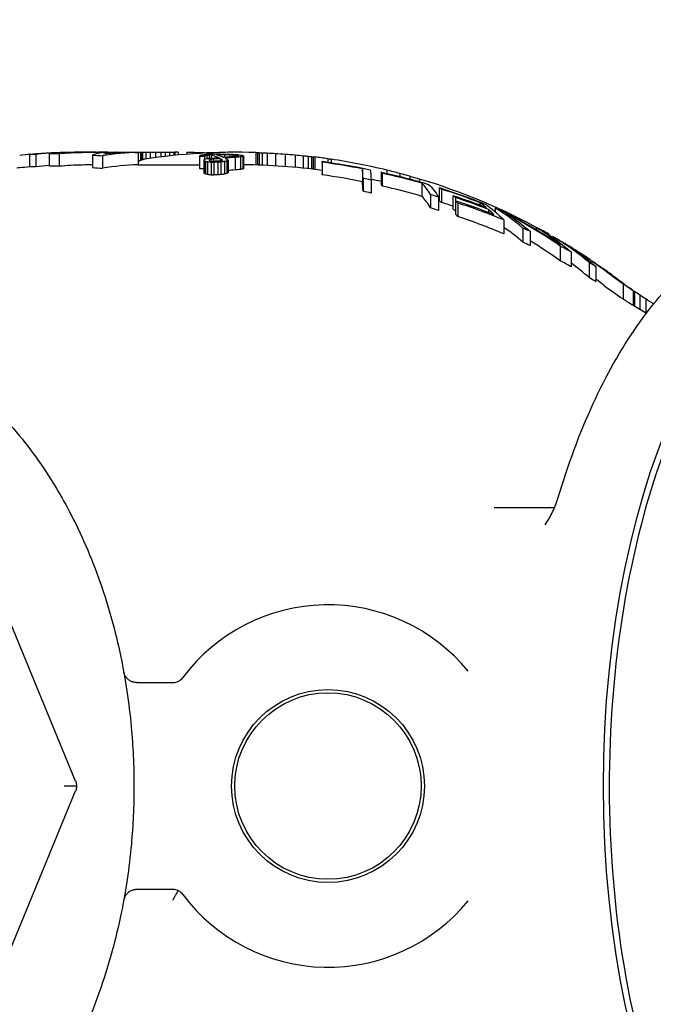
# Model space of a CAD drawing. Extents: x 0 to 796, y 0 to 496.
# Tile 74 of 222: x 139 to 142, y 375 to 380. Entities that reach past the tile are written whole.
import ezdxf

# ---------------------------------------------------------------- set-up
doc = ezdxf.new("R2010")
doc.units = 0
doc.header["$LTSCALE"] = 12
doc.header["$MEASUREMENT"] = 0
doc.layers.add('D', color=2, linetype='CONTINUOUS')
doc.layers.add('X', color=1, linetype='CONTINUOUS')
doc.styles.get("Standard").update_dxf_attribs({"font": 'SIMPLEX.SHX', "width": 0.875})
doc.dimstyles.get("Standard").update_dxf_attribs({"dimscale": 28, "dimtxt": 0.125, "dimasz": 0.125, "dimexe": 0.04375, "dimexo": 0.0625, "dimgap": 0.04375, "dimtad": 0, "dimtih": 1, "dimtoh": 1, "dimdec": 4, "dimzin": 12, "dimdsep": 46, "dimlunit": 5, "dimtxsty": 'Standard', "dimcen": 0, "dimclrd": 256, "dimclre": 256, "dimclrt": 256, "dimadec": 1, "dimazin": 3, "dimtfac": 0.875, "dimtdec": 4, "dimtofl": 0, "dimtmove": 0, "dimatfit": 2, "dimfxl": 1, "dimtolj": 1, "dimtzin": 12, "dimlwd": 13, "dimlwe": 13, "dimarcsym": 0})

# ---------------------------------------------------------------- blocks, each defined once
blk = doc.blocks.new('*D115')
at = {"layer": 'D', "lineweight": 13, "transparency": 16777216}
for p, q in [((140.3408, 475.8823), (209.6044, 475.8823)), ((208.3794, 472.3823), (208.3794, 428.9468)), ((208.3794, 375.9154), (208.3794, 419.351)), ((139.7507, 372.4154), (209.6044, 372.4154))]:
    blk.add_line(p, q, dxfattribs=at)
at = {"layer": 'D', "transparency": 16777216}
for points in [[(207.7961, 472.3823), (208.9627, 472.3823), (208.3794, 475.8823)], [(207.7961, 375.9154), (208.9627, 375.9154), (208.3794, 372.4154)]]:
    blk.add_solid(points, dxfattribs=at)
at = {"layer": 'D', "transparency": 16777216, "insert": (208.3794, 424.1489), "char_height": 3.5, "attachment_point": 5}
blk.add_mtext('\\A1;103{\\H0.875x;\\S1/2;}{}{\\C2;%%p1}', dxfattribs=at)
blk = doc.blocks.new('*D117')
at = {"layer": 'D', "lineweight": 13, "transparency": 16777216}
for p, q in [((180.9348, 421.44), (180.9348, 343.4783)), ((67.578, 410.8197), (67.578, 343.4783)), ((71.078, 344.7033), (115.7033, 344.7033)), ((177.4348, 344.7033), (132.8095, 344.7033))]:
    blk.add_line(p, q, dxfattribs=at)
at = {"layer": 'D', "transparency": 16777216}
for points in [[(71.078, 345.2866), (71.078, 344.1199), (67.578, 344.7033)], [(177.4348, 345.2866), (177.4348, 344.1199), (180.9348, 344.7033)]]:
    blk.add_solid(points, dxfattribs=at)
at = {"layer": 'D', "transparency": 16777216, "insert": (124.2564, 344.7033), "char_height": 3.5, "attachment_point": 5}
blk.add_mtext('\\A1;113{\\H0.875x;\\S1/2;}{}{\\C2;%%p1}', dxfattribs=at)
blk = doc.blocks.new('*D118')
at = {"layer": 'D', "lineweight": 13, "transparency": 16777216}
for p, q in [((102.5023, 421.927), (102.5023, 356.4648)), ((174.5469, 421.927), (174.5469, 356.4648)), ((106.0023, 357.6898), (134.8205, 357.6898)), ((171.0469, 357.6898), (142.2288, 357.6898))]:
    blk.add_line(p, q, dxfattribs=at)
at = {"layer": 'D', "transparency": 16777216}
for points in [[(106.0023, 358.2731), (106.0023, 357.1065), (102.5023, 357.6898)], [(171.0469, 358.2731), (171.0469, 357.1065), (174.5469, 357.6898)]]:
    blk.add_solid(points, dxfattribs=at)
at = {"layer": 'D', "transparency": 16777216, "insert": (138.5246, 357.6898), "char_height": 3.5, "attachment_point": 5}
blk.add_mtext('\\A1;72', dxfattribs=at)
blk = doc.blocks.new('*D119')
at = {"layer": 'D', "lineweight": 13, "transparency": 16777216}
for p, q in [((179.7802, 423.677), (194.0653, 423.677)), ((192.8403, 420.177), (192.8403, 401.0212)), ((192.8403, 375.9154), (192.8403, 395.0712)), ((139.7507, 372.4154), (194.0653, 372.4154))]:
    blk.add_line(p, q, dxfattribs=at)
at = {"layer": 'D', "transparency": 16777216}
for points in [[(192.257, 420.177), (193.4236, 420.177), (192.8403, 423.677)], [(192.257, 375.9154), (193.4236, 375.9154), (192.8403, 372.4154)]]:
    blk.add_solid(points, dxfattribs=at)
at = {"layer": 'D', "transparency": 16777216, "insert": (192.8403, 398.0462), "char_height": 3.5, "attachment_point": 5}
blk.add_mtext('\\A1;51', dxfattribs=at)

msp = doc.modelspace()

# ---------------------------------------------------------------- linework, layer by layer
at = {"layer": 'X'}
for p, q in [((139.12305, 379.2257), (139.12305, 379.16548)), ((139.15267, 379.22739), (139.15267, 379.1672)), ((139.21751, 379.22918), (139.21751, 379.16903)), ((139.26588, 379.22959), (139.26588, 379.16944)), ((139.42164, 379.23699), (139.37729, 379.23699)), ((139.42164, 379.23699), (139.44541, 379.23699)), ((139.42164, 379.23699), (139.42164, 379.23694)), ((139.44541, 379.23699), (139.5378, 379.23699)), ((139.53988, 379.23699), (139.5378, 379.23699)), ((139.53988, 379.23699), (139.60646, 379.23699)), ((139.53988, 379.23699), (139.53988, 379.2331)), ((139.60646, 379.23699), (139.60646, 379.23651)), ((139.64737, 379.23635), (139.64737, 379.17633)), ((139.64812, 379.23699), (139.65854, 379.23699)), ((139.64812, 379.23699), (139.64812, 379.1908)), ((139.65854, 379.23699), (139.66375, 379.23699)), ((139.65854, 379.23699), (139.65854, 379.19773)), ((139.66375, 379.23699), (139.66896, 379.23699)), ((139.66375, 379.23699), (139.66375, 379.20013)), ((139.66896, 379.23699), (139.68458, 379.23699)), ((139.66896, 379.23699), (139.66896, 379.20193)), ((139.68458, 379.23699), (139.70542, 379.23699)), ((139.68458, 379.23699), (139.68458, 379.2048)), ((139.70542, 379.23699), (139.73146, 379.23699)), ((139.70542, 379.23699), (139.70542, 379.20777)), ((139.73146, 379.23699), (139.7575, 379.23699)), ((139.73146, 379.23699), (139.73146, 379.21128)), ((139.7575, 379.23699), (139.77833, 379.23699)), ((139.7575, 379.23699), (139.7575, 379.21457)), ((139.77833, 379.23699), (139.79917, 379.23699)), ((139.77833, 379.23699), (139.77833, 379.21703)), ((139.79917, 379.23699), (139.82, 379.23699)), ((139.79917, 379.23699), (139.79917, 379.21935)), ((139.82, 379.23699), (139.82521, 379.23699)), ((139.82, 379.23699), (139.82, 379.22152)), ((139.82521, 379.23699), (139.82521, 379.22204)), ((139.84083, 379.23696), (139.84083, 379.22355)), ((139.8825, 379.23699), (139.91375, 379.23699)), ((139.8825, 379.23699), (139.8825, 379.22718)), ((139.91375, 379.23699), (139.91375, 379.22953)), ((139.91896, 379.23646), (139.91896, 379.22989)), ((139.92938, 379.23605), (139.92938, 379.23058)), ((139.945, 379.23557), (139.945, 379.23156)), ((139.96583, 379.23508), (139.96583, 379.23273)), ((139.97961, 379.22995), (139.97961, 379.22551)), ((139.98667, 379.23469), (139.98667, 379.23376)), ((140.03875, 379.23699), (140.07, 379.23699)), ((140.03875, 379.23699), (140.03875, 379.23571)), ((140.03889, 379.22603), (140.06554, 379.22597)), ((140.03889, 379.22603), (140.03889, 379.22127)), ((140.04612, 379.22808), (140.07278, 379.22802)), ((140.06554, 379.22597), (140.06554, 379.21243)), ((140.07, 379.23699), (140.07, 379.23646)), ((140.21563, 379.23572), (140.21563, 379.17569)), ((140.22354, 379.23548), (140.22354, 379.17545)), ((140.23146, 379.23522), (140.23146, 379.17518)), ((140.24729, 379.23464), (140.24729, 379.17459)), ((140.27104, 379.23361), (140.27104, 379.17355)), ((140.31063, 379.23149), (140.31063, 379.17138)), ((140.35813, 379.22827), (140.35813, 379.1681)), ((139.42712, 379.22335), (139.42712, 379.16308)), ((139.47549, 379.22012), (139.47549, 379.15978)), ((139.94345, 379.21866), (139.94345, 379.1583)), ((139.96499, 379.20055), (139.96499, 379.13981)), ((139.96578, 379.19724), (139.96578, 379.13643)), ((139.96829, 379.21788), (139.96829, 379.20233)), ((139.97277, 379.19347), (139.97277, 379.13259)), ((139.97914, 379.22191), (139.97914, 379.20488)), ((139.98339, 379.19177), (139.98339, 379.13085)), ((139.99078, 379.22358), (139.99078, 379.20669)), ((139.99345, 379.20142), (139.99345, 379.19757)), ((140.00021, 379.18972), (140.00021, 379.12876)), ((140.0006, 379.22459), (140.0006, 379.20748)), ((140.0113, 379.20376), (140.0113, 379.19394)), ((140.03307, 379.18928), (140.01263, 379.18909)), ((140.01263, 379.18909), (140.01263, 379.12812)), ((140.03307, 379.18928), (140.03307, 379.12831)), ((140.04337, 379.20642), (140.04337, 379.19501)), ((140.0473, 379.18978), (140.0473, 379.12882)), ((140.05037, 379.20312), (140.05037, 379.1963)), ((140.06515, 379.19249), (140.06515, 379.13158)), ((140.07679, 379.19541), (140.07679, 379.13457)), ((140.08221, 379.19852), (140.08221, 379.13774)), ((140.09039, 379.22536), (140.09039, 379.2142)), ((140.10721, 379.22432), (140.10721, 379.21536)), ((140.11554, 379.212), (140.11554, 379.15149)), ((140.12223, 379.22262), (140.12223, 379.21678)), ((140.13103, 379.221), (140.13103, 379.21849)), ((140.14141, 379.21448), (140.14141, 379.15402)), ((140.15305, 379.21645), (140.15305, 379.15604)), ((140.15666, 379.21787), (140.15666, 379.15748)), ((140.40563, 379.22431), (140.40563, 379.16405)), ((140.44521, 379.22043), (140.44521, 379.1601)), ((140.46896, 379.21786), (140.46896, 379.15747)), ((140.48479, 379.21604), (140.48479, 379.15561)), ((140.49271, 379.21509), (140.49271, 379.15465)), ((140.50063, 379.21413), (140.50063, 379.15367)), ((140.53688, 379.19317), (140.53688, 379.13228)), ((140.5374, 379.18872), (140.5374, 379.12774)), ((140.56396, 379.20567), (140.56396, 379.18941)), ((140.57979, 379.20335), (140.57979, 379.18709)), ((139.64737, 379.17699), (139.94345, 379.17699)), ((140.73113, 379.15623), (140.73113, 379.09457)), ((140.8212, 379.14148), (140.8212, 379.0795)), ((140.82731, 379.13574), (140.82731, 379.07364)), ((140.84896, 379.15068), (140.84896, 379.13529)), ((140.91229, 379.13459), (140.91229, 379.12011)), ((140.03307, 379.12831), (140.01263, 379.12812)), ((140.73462, 379.11106), (140.73462, 379.04842)), ((140.77337, 379.10287), (140.77337, 379.04006)), ((140.95979, 379.12157), (140.95979, 379.10776)), ((141.00729, 379.10773), (141.00729, 379.09457)), ((141.01873, 379.0872), (141.01873, 379.02404)), ((141.1016, 379.06616), (141.1016, 379.00253)), ((141.11318, 379.05858), (141.11318, 378.99478)), ((141.06048, 379.03235), (141.06048, 378.96795)), ((141.09877, 379.02077), (141.09877, 378.9561)), ((141.16878, 379.02773), (141.16878, 378.96323)), ((141.18036, 379.01803), (141.18036, 378.9533)), ((141.18076, 379.00294), (141.18076, 378.93786)), ((141.19235, 378.99139), (141.19235, 378.92604)), ((141.29845, 378.99379), (141.29845, 378.9822)), ((141.34092, 378.96037), (141.34092, 378.94669)), ((141.37278, 378.9667), (141.37278, 378.94999)), ((141.41466, 378.90991), (141.41466, 378.84256)), ((141.5064, 378.87084), (141.5064, 378.80249)), ((141.54137, 378.85542), (141.54137, 378.78667)), ((141.57092, 378.87392), (141.57092, 378.86393)), ((141.59715, 378.86085), (141.59511, 378.86197)), ((141.60125, 378.8586), (141.60125, 378.85838)), ((141.6325, 378.84119), (141.6325, 378.83861)), ((141.65105, 378.83039), (141.65105, 378.82603)), ((141.68706, 378.78401), (141.68706, 378.71332)), ((141.72104, 378.78918), (141.72104, 378.78916)), ((141.7395, 378.75535), (141.7395, 378.68385)), ((141.74708, 378.77312), (141.74708, 378.773)), ((141.79396, 378.74328), (141.79396, 378.74286)), ((141.82, 378.72617), (141.82, 378.72551)), ((141.82625, 378.7053), (141.82625, 378.63234)), ((141.8322, 378.71803), (141.8322, 378.71723)), ((141.85821, 378.68597), (141.85821, 378.61244)), ((141.85584, 378.61394), (141.85821, 378.61244)), ((141.95053, 378.63451), (141.95053, 378.63446)), ((141.95922, 378.62804), (141.95922, 378.62788)), ((141.97713, 378.61455), (141.97713, 378.61417)), ((141.99142, 378.60048), (141.99142, 378.52847)), ((142.03937, 378.56962), (142.03937, 378.49826)), ((142.04498, 378.56516), (142.04498, 378.49472)), ((142.07229, 378.54678), (142.07229, 378.47784)), ((142.09979, 378.5288), (142.09979, 378.46162)), ((141.65912, 377.52074), (141.36709, 377.52074)), ((139.34537, 376.20091), (138.96891, 377.10978)), ((139.63925, 376.67699), (139.81604, 376.67699)), ((138.96891, 375.2442), (139.34537, 376.15307)), ((139.35013, 376.17699), (139.29034, 376.17699)), ((139.81604, 375.67699), (139.63925, 375.67699))]:
    msp.add_line(p, q, dxfattribs=at)
for radius in [0.46587, 0.45028]:
    msp.add_circle((140.56479, 376.17699), radius, dxfattribs=at)
for centre, radius, start, end in [((139.37729, 376.17699), 3.06, 92.77448, 93.72524), ((139.37729, 376.17699), 3.06, 90.26158, 91.1335), ((140.12729, 376.17699), 3.06, 88.34581, 98.4281), ((139.81405, 366.99708), 12.23991, 89.874618, 89.94776), ((140.12729, 376.17699), 3.06, 81.7958, 82.99221), ((140.12729, 376.17699), 3.06, 76.35893, 81.49615), ((139.37729, 376.17699), 3, 94.86147, 95.7809), ((140.12729, 376.17699), 3, 82.15285, 89.43906), ((140.12729, 376.17699), 3.06, 75.13538, 76.35893), ((140.12729, 376.17699), 3.06, 74.21318, 75.13538), ((140.12729, 376.17699), 3, 76.6263, 77.56791), ((140.12729, 376.17699), 3.06, 61.33548, 73.28677), ((140.12729, 376.17699), 3, 71.04841, 71.10561), ((140.12729, 376.17699), 3.06, 60.53458, 61.20444), ((140.12729, 376.17699), 3.06, 56.99841, 58.03888), ((140.12729, 376.17699), 3.06, 53.67587, 54.76), ((140.12729, 376.17699), 3.06, 52.59067, 52.80543), ((140.56479, 376.17699), 0.875, 39.28255, 143.20666), ((139.81604, 376.73699), 0.06, 270, 323.20666), ((139.81604, 375.61699), 0.06, 36.79334, 90), ((140.56479, 376.17699), 0.875, 216.79334, 320.71745)]:
    msp.add_arc(centre, radius, start, end, dxfattribs=at)
for centre, major_axis, ratio, start_param, end_param in [((139.37806, 376.16513), (-0.19931, 3.06541), 0.9980629, 0.0000903, 0.0339179), ((139.23921, 376.17699), (0, 3.0525), 0.7643722, 0.0370987, 0.0498054), ((139.29075, 376.17699), (0, 3.0579), 0.6447752, 0.0312367, 0.0700899), ((139.25943, 376.17699), (0, 3.05261), 0.8322135, -0.0025384, 0.0165035), ((139.37723, 371.88212), (0.00005, 7.35487), 0.6447751, 0.0127616, 0.0312356), ((139.42398, 376.17699), (0, 3.05902), 0.7980896, 0.0191245, 0.0648038), ((139.36762, 376.17699), (0, 3.05998), 0.5544553, 0.0025314, 0.0479315), ((139.37729, 369.28328), (0, 9.95371), 0.5544553, 0, 0.0025314), ((139.4454, 370.37974), (0, 8.85725), 0.8090437, -0.0000002, 0.0095052), ((139.50589, 370.81099), (-0.00002, 8.426), 0.7980896, 0.0008575, 0.0191204), ((139.50122, 376.17699), (0, -3.06), 0.2567257, -3.1401638, -3.04713), ((139.68957, 376.17175), (-0.00056, 3.06524), 0.6656772, 0.0204072, 0.1048357), ((139.53782, 376.00531), (-0.00001, 3.23168), 0.2307928, -0.0000035, 0.0778245), ((139.6427, 376.17699), (0, -3.06), 0.6662416, -3.1280686, -3.0616126), ((140.28353, 372.1581), (0, 7.07886), 0.7552512, 0.0542555, 0.0575988), ((141.35295, 376.17699), (-15.54109, 0), 0.1968974, -1.4861414, -1.4852224), ((140.03871, 375.9323), (0, 3.30468), 0.2741525, 0.0933024, 0.105337), ((140.17938, 374.42379), (0, 4.81317), 0.6059924, 0.0698681, 0.0772466), ((140.09899, 375.93675), (0, 3.3002), 0.2741525, 0.142598, 0.148658), ((140.06556, 375.93248), (0, 3.3045), 0.2741525, 0.0955406, 0.1075786), ((140.37351, 373.77351), (0, 5.46326), 0.6690953, 0.1050899, 0.1104982), ((140.18313, 374.80546), (0, 4.4315), 0.5590101, 0.0777269, 0.082439), ((140.73401, 367.02526), (-0.00004, 12.21143), 0.8687044, 0.065637, 0.0701831), ((140.52282, 372.24968), (0, 6.98699), 0.7552441, 0.0970896, 0.1004882), ((140.788, 367.05624), (0, 12.18038), 0.8687063, 0.0704313, 0.0734707), ((142.6299, 376.17699), (-15.54033, 0), 0.196907, -1.4029728, -1.402044), ((142.76673, 376.17699), (-15.54033, 0), 0.196907, -1.3948993, -1.3939692), ((140.65401, 372.29394), (0, 6.94246), 0.7552513, 0.1125439, 0.1159699), ((140.73674, 366.97658), (-0.00003, 12.26022), 0.8687044, 0.0588434, 0.0633695), ((140.41271, 374.844), (0, 4.39271), 0.5590101, 0.1372309, 0.1420159), ((140.79078, 367.01026), (-0.00004, 12.22647), 0.8687044, 0.0636135, 0.0681534), ((140.21983, 375.93795), (0, 3.29898), 0.2741525, 0.1527511, 0.1588226), ((140.5268, 376.17699), (-3.52601, 0), 0.8678375, -1.4574546, -1.4524122), ((139.99921, 376.17699), (0, 3.05653), 0.4769279, -0.0905522, -0.087976), ((140.3119, 376.17699), (0, 3.04514), 0.7901993, 0.0709131, 0.0767965), ((140.07659, 376.17699), (0, 3.05957), 0.1766515, -0.1057252, -0.1008989), ((140.30862, 376.17699), (0, 3.05218), 0.5590101, 0.0913078, 0.0981581), ((140.24418, 376.17699), (0, 3.05759), 0.2741525, 0.1045956, 0.1089347), ((140.53276, 376.17699), (0, 3.03301), 0.0129163, -0.1185339, -0.1054036), ((140.13192, 376.17699), (0, 3.03891), 0.9999166, -0.198495, -0.1338369), ((139.22892, 376.17699), (0, 2.99252), 0.7134258, 0.0721017, 0.0788563), ((139.23921, 376.17699), (0, 2.99235), 0.7643722, 0.0378448, 0.0508074), ((139.29075, 376.17699), (0, 2.99786), 0.6447752, 0.0379016, 0.0714961), ((139.25943, 376.17699), (0, 2.99246), 0.8322135, -0.0025894, 0.0168352), ((139.42398, 376.17699), (0, 2.999), 0.7980896, 0.0195072, 0.0661026), ((139.50589, 370.91631), (-0.00003, 8.26068), 0.7980896, 0.0119438, 0.0195029), ((139.68958, 376.17165), (-0.00058, 3.00534), 0.6656546, 0.0208097, 0.1069317), ((140.65359, 372.37715), (0, 6.79922), 0.7552513, 0.1148436, 0.1183427), ((140.41259, 374.87241), (0, 4.30428), 0.5590101, 0.1400176, 0.1449028), ((140.21981, 375.94302), (0, 3.23391), 0.2741525, 0.1558368, 0.1620336), ((140.7904, 367.19967), (-0.00004, 11.97705), 0.8687044, 0.0649037, 0.0681147), ((140.3119, 376.17699), (0, 2.98484), 0.7901993, 0.0723481, 0.078351), ((140.30862, 376.17699), (0, 2.99202), 0.5590101, 0.0931489, 0.1001382), ((140.24418, 376.17699), (0, 2.99754), 0.2741525, 0.1066988, 0.1111258), ((140.53276, 376.17699), (0, 2.97247), 0.0129163, -0.1209599, -0.1075588), ((140.7265, 376.17699), (0, 3.00075), 0.0129163, -0.2112142, -0.1198144), ((140.75791, 376.17699), (0, 2.99269), 0.1543801, -0.1507681, -0.1374058), ((140.19668, 376.17699), (0, 3.02681), 0.9880115, -0.2784696, -0.2124682), ((142.76673, 376.17699), (-15.23562, 0), 0.196907, -1.3913435, -1.3903942), ((140.13192, 376.17699), (0, 2.97848), 0.9999166, -0.2025773, -0.1365689), ((140.7265, 376.17699), (0, 2.93954), 0.0129163, -0.215681, -0.1223217), ((140.13542, 376.17699), (0, 2.99463), 0.9999166, -0.2146948, -0.2014696), ((140.94934, 376.17699), (0, 2.94471), 0.1543801, -0.2469823, -0.1532438), ((140.13542, 376.17699), (0, 2.9333), 0.9999166, -0.2192567, -0.2057422), ((140.75791, 376.17699), (0, 2.93132), 0.1543801, -0.1539499, -0.1403017), ((140.19668, 376.17699), (0, 2.96613), 0.9880115, -0.2843225, -0.2168828), ((140.94563, 376.17699), (0, 2.93788), 0.2927326, -0.1960755, -0.1823602), ((140.29484, 376.17699), (0, 3.00599), 0.9561944, -0.3566783, -0.2887028), ((140.94934, 376.17699), (0, 2.88231), 0.1543801, -0.2524445, -0.1565885), ((140.23843, 376.17699), (0, 2.97411), 0.9880115, -0.2971376, -0.2835392), ((140.94563, 376.17699), (0, 2.87533), 0.2927326, -0.2003982, -0.1863732), ((140.29484, 376.17699), (0, 2.94489), 0.9561944, -0.3155708, -0.2948706), ((140.97034, 376.17699), (0, 2.93023), 0.2927326, -0.2473656, -0.23346), ((140.33732, 376.17699), (0, 2.9747), 0.9561944, -0.3606011, -0.300909), ((140.94563, 376.17699), (0, 2.93788), 0.2927326, -0.2909573, -0.2769249), ((140.374, 376.17699), (0, 2.94165), 0.9561944, -0.3789807, -0.2952055), ((141.1309, 376.17699), (0, 2.87437), 0.2927326, -0.2380844, -0.2004667), ((140.23843, 376.17699), (0, 2.91234), 0.9880115, -0.3036385, -0.289725), ((140.97034, 376.17699), (0, 2.86752), 0.2927326, -0.2528926, -0.2386639), ((140.33732, 376.17699), (0, 2.91294), 0.9561944, -0.3076452, -0.3074951), ((141.1309, 376.17699), (0, 2.87437), 0.2927326, -0.2832113, -0.2522771), ((141.07417, 376.17699), (0, 2.87445), 0.4310219, -0.3563653, -0.2434203), ((140.94563, 376.17699), (0, 2.87533), 0.2927326, -0.2974777, -0.2831132), ((140.374, 376.17699), (0, 2.87919), 0.9561944, -0.3876356, -0.3018096), ((140.4227, 376.17699), (0, 3.01155), 0.8386535, -0.5243008, -0.4092253), ((141.07417, 376.17699), (0, 2.81049), 0.4310219, -0.3648504, -0.2849185), ((140.55952, 376.17699), (0, 2.89102), 0.9023415, -0.3858795, -0.3714539), ((141.27231, 376.17699), (0, 2.78449), 0.4310219, -0.3532282, -0.2514515), ((140.55952, 376.17699), (0, 2.82743), 0.9023415, -0.3950324, -0.3802289), ((140.4227, 376.17699), (0, 2.95057), 0.8386535, -0.5362952, -0.4690938), ((141.14782, 376.17699), (0, 2.79881), 0.5651582, -0.4432786, -0.3237693), ((140.55952, 376.17699), (0, 2.89102), 0.9023415, -0.4693737, -0.4469559), ((140.3722, 376.17699), (0, 3.00074), 0.9126848, -0.6048658, -0.509968), ((140.45907, 376.17699), (0, 2.97176), 0.8906052, -0.4970285, -0.4937329), ((140.19216, 376.17699), (0, 3.04278), 0.9797707, -0.5486903, -0.5384839), ((140.55952, 376.17699), (0, 2.82743), 0.9023415, -0.4808127, -0.4577628), ((140.19404, 376.17699), (0, 3.04177), 0.9797707, -0.5770821, -0.5666905), ((140.47523, 376.17699), (0, 2.96281), 0.8906053, -0.5401429, -0.5347605), ((140.80572, 376.17699), (0, 2.81471), 0.8249826, -0.4704128, -0.4550278), ((141.14782, 376.17699), (0, 2.73309), 0.5651582, -0.4547282, -0.3931076), ((141.32897, 376.17699), (0, 2.69107), 0.5651582, -0.4207355, -0.3798738), ((140.80572, 376.17699), (0, 2.74936), 0.8249826, -0.4813548, -0.4666905), ((140.3722, 376.17699), (0, 2.93953), 0.9126848, -0.6048295, -0.5870303), ((142.97985, 380.30133), (0, -2.01797), 0.9081631, -0.6028384, -0.5738072), ((142.9788, 380.30861), (0, -2.0831), 0.9126848, -0.6048257, -0.5460848), ((139.81604, 376.73699), (-0.00001, -0.06), 0.9957391, 0.000154, 0.1505484)]:
    msp.add_ellipse(centre, major_axis=major_axis, ratio=ratio, start_param=start_param, end_param=end_param, dxfattribs=at)
at = {"layer": 'X', "extrusion": (-4.83606e-17, 4.43907e-16, -1)}
msp.add_ellipse((139.26113, 376.17699), major_axis=(0, 3.05622), ratio=0.6447752, start_param=-0.0701285, end_param=-0.0419563, dxfattribs=at)
at = {"layer": 'X', "extrusion": (-5.57003e-17, 4.43438e-16, -1)}
msp.add_ellipse((139.33537, 376.17699), major_axis=(0, 3.05959), ratio=0.5544553, start_param=-0.0695329, end_param=-0.01097, dxfattribs=at)
at = {"layer": 'X', "extrusion": (-2.54111e-17, 4.44014e-16, -1)}
msp.add_ellipse((139.40082, 376.17699), major_axis=(0, 3.05974), ratio=0.8090437, start_param=-0.0462688, end_param=-0.0095053, dxfattribs=at)
at = {"layer": 'X', "extrusion": (4.00243e-18, 4.44183e-16, -1)}
msp.add_ellipse((139.55303, 369.28626), major_axis=(0, 9.95074), ratio=0.8322135, start_param=0.0074987, end_param=0.0113931, dxfattribs=at)
at = {"layer": 'X', "extrusion": (2.11681e-17, 4.45187e-16, -1)}
msp.add_ellipse((139.90483, 375.91729), major_axis=(0, 3.3197), ratio=0.2377679, start_param=0.0113051, end_param=0.0179042, dxfattribs=at)
at = {"layer": 'X', "extrusion": (1.50941e-17, 4.43047e-16, -1)}
msp.add_ellipse((139.88772, 376.16782), major_axis=(0, 3.06917), ratio=0.5466255, start_param=0.0186207, end_param=0.0248312, dxfattribs=at)
at = {"layer": 'X', "extrusion": (1.20155e-17, 4.43326e-16, -1)}
msp.add_ellipse((139.85956, 375.46583), major_axis=(0, 3.77116), ratio=0.8265992, start_param=0.0223995, end_param=0.0274136, dxfattribs=at)
at = {"layer": 'X', "extrusion": (9.75122e-18, 4.44179e-16, -1)}
msp.add_ellipse((139.81595, 372.97404), major_axis=(0, 6.26295), ratio=0.9689175, start_param=0.0212678, end_param=0.0247019, dxfattribs=at)
at = {"layer": 'X', "extrusion": (9.78555e-17, 4.46256e-16, -1)}
msp.add_ellipse((139.91531, 375.88544), major_axis=(0, 3.35155), ratio=0.2961131, start_param=0.0648409, end_param=0.0789785, dxfattribs=at)
at = {"layer": 'X', "extrusion": (1.02029e-16, 4.46162e-16, -1)}
msp.add_ellipse((139.94362, 375.88535), major_axis=(0, 3.35164), ratio=0.2961131, start_param=0.0676125, end_param=0.0746806, dxfattribs=at)
at = {"layer": 'X', "extrusion": (1.25824e-16, 4.32989e-16, -1)}
msp.add_ellipse((139.94753, 375.91489), major_axis=(0.00001, 3.32209), ratio=0.2831117, start_param=0.0820844, end_param=0.1222529, dxfattribs=at)
at = {"layer": 'X', "extrusion": (2.03279e-17, 4.44431e-16, -1)}
msp.add_ellipse((139.68266, 367.25554), major_axis=(0, 11.98141), ratio=0.863975, start_param=0.0394969, end_param=0.041724, dxfattribs=at)
at = {"layer": 'X', "extrusion": (3.59629e-17, 4.44568e-16, -1)}
msp.add_ellipse((139.99522, 376.17699), major_axis=(0, 3.05386), ratio=0.7318035, start_param=0.0591295, end_param=0.0628859, dxfattribs=at)
at = {"layer": 'X', "extrusion": (1.51358e-17, 4.44374e-16, -1)}
msp.add_ellipse((140.12741, 363.43638), major_axis=(0, 15.80061), ratio=0.4397142, start_param=0.014976, end_param=0.0172552, dxfattribs=at)
at = {"layer": 'X', "extrusion": (1.74424e-17, 4.44443e-16, -1)}
msp.add_ellipse((140.12742, 372.99432), major_axis=(0, 6.24267), ratio=0.6996248, start_param=0.0274503, end_param=0.0328906, dxfattribs=at)
at = {"layer": 'X', "extrusion": (2.07861e-17, 4.41991e-16, -1)}
msp.add_ellipse((140.12742, 375.03299), major_axis=(0, 4.204), ratio=0.8526533, start_param=0.0400774, end_param=0.0511317, dxfattribs=at)
at = {"layer": 'X', "extrusion": (-9.1668e-18, 4.44359e-16, -1)}
msp.add_ellipse((140.12732, 376.08899), major_axis=(0, 3.148), ratio=0.9858212, start_param=0.0591005, end_param=0.0744408, dxfattribs=at)
at = {"layer": 'X', "extrusion": (-2.25169e-18, 4.44489e-16, -1)}
msp.add_ellipse((140.12735, 376.0893), major_axis=(0, 3.14769), ratio=0.9858212, start_param=0.0744406, end_param=0.0898, dxfattribs=at)
at = {"layer": 'X', "extrusion": (2.80602e-17, 4.44542e-16, -1)}
msp.add_ellipse((138.99704, 369.38556), major_axis=(0.00002, 9.85136), ratio=0.8322136, start_param=0.0524803, end_param=0.0583896, dxfattribs=at)
at = {"layer": 'X', "extrusion": (1.76964e-15, 4.29614e-16, -1)}
msp.add_ellipse((139.94719, 376.17279), major_axis=(0, 3.0642), ratio=0.0377793, start_param=0.15438, end_param=0.1612584, dxfattribs=at)
at = {"layer": 'X', "extrusion": (-2.19345e-16, 4.47132e-16, -1)}
msp.add_ellipse((139.81373, 375.89476), major_axis=(0, 3.34215), ratio=0.2961031, start_param=0.1542517, end_param=0.1614109, dxfattribs=at)
at = {"layer": 'X', "extrusion": (2.17766e-16, 4.26919e-16, -1)}
msp.add_ellipse((139.84201, 375.89413), major_axis=(0, 3.34279), ratio=0.2961031, start_param=0.1499055, end_param=0.1570585, dxfattribs=at)
at = {"layer": 'X', "extrusion": (1.32443e-16, 4.32882e-16, -1)}
msp.add_ellipse((139.91944, 375.91528), major_axis=(0.00001, 3.3217), ratio=0.2831117, start_param=0.0864029, end_param=0.1265943, dxfattribs=at)
at = {"layer": 'X', "extrusion": (2.03992e-16, 4.44005e-16, -1)}
msp.add_ellipse((139.90987, 375.89212), major_axis=(0, 3.34483), ratio=0.2961031, start_param=0.1352107, end_param=0.1423439, dxfattribs=at)
at = {"layer": 'X', "extrusion": (3.63797e-16, 4.35137e-16, -1)}
msp.add_ellipse((139.96895, 376.0819), major_axis=(0, 3.15507), ratio=0.1766423, start_param=0.1466225, end_param=0.1560406, dxfattribs=at)
at = {"layer": 'X', "extrusion": (2.33535e-16, 4.38968e-16, -1)}
msp.add_ellipse((139.95936, 375.97792), major_axis=(0, 3.25904), ratio=0.2507639, start_param=0.1326257, end_param=0.1444756, dxfattribs=at)
at = {"layer": 'X', "extrusion": (3.64412e-16, 4.35124e-16, -1)}
msp.add_ellipse((139.99547, 376.08192), major_axis=(0, 3.15505), ratio=0.1766334, start_param=0.1468633, end_param=0.1562818, dxfattribs=at)
at = {"layer": 'X', "extrusion": (4.81278e-17, 4.39829e-16, -1)}
msp.add_ellipse((139.87596, 374.07498), major_axis=(0, 5.16198), ratio=0.6406386, start_param=0.0699868, end_param=0.0745395, dxfattribs=at)
at = {"layer": 'X', "extrusion": (-1.72824e-16, 4.3301e-16, -1)}
msp.add_ellipse((140.21934, 376.17699), major_axis=(0, 3.0585), ratio=0.2741525, start_param=-0.1089869, end_param=-0.102396, dxfattribs=at)
at = {"layer": 'X', "extrusion": (7.43058e-17, 4.43395e-16, -1)}
msp.add_ellipse((140.01949, 376.17699), major_axis=(0, 3.05754), ratio=0.4769347, start_param=0.0797569, end_param=0.0888466, dxfattribs=at)
at = {"layer": 'X', "extrusion": (1.39423e-16, 4.33526e-16, -1)}
msp.add_ellipse((140.063, 376.17699), major_axis=(0, 3.05926), ratio=0.296113, start_param=0.0949443, end_param=0.1027063, dxfattribs=at)
at = {"layer": 'X', "extrusion": (1.20702e-15, 4.32995e-16, -1)}
msp.add_ellipse((140.14378, 376.17699), major_axis=(0, 3.05996), ratio=0.0377658, start_param=0.1048898, end_param=0.1117321, dxfattribs=at)
at = {"layer": 'X', "extrusion": (4.03896e-17, 4.42209e-16, -1)}
msp.add_ellipse((140.12807, 375.04435), major_axis=(-0.00001, 4.19261), ratio=0.8526536, start_param=0.0777225, end_param=0.0888339, dxfattribs=at)
at = {"layer": 'X', "extrusion": (4.57352e-17, 4.3783e-16, -1)}
msp.add_ellipse((140.12925, 373.04088), major_axis=(0, 6.19604), ratio=0.6996248, start_param=0.0729523, end_param=0.0784468, dxfattribs=at)
at = {"layer": 'X', "extrusion": (4.95894e-17, 4.41353e-16, -1)}
msp.add_ellipse((140.13097, 363.65974), major_axis=(0, 15.57709), ratio=0.4397132, start_param=0.049365, end_param=0.0516796, dxfattribs=at)
at = {"layer": 'X', "extrusion": (-8.0613e-20, 4.44306e-16, -1)}
msp.add_ellipse((140.13141, 376.17699), major_axis=(0, 3.04332), ratio=0.9999166, start_param=0.1336418, end_param=0.211208, dxfattribs=at)
at = {"layer": 'X', "extrusion": (6.42852e-17, 4.45879e-16, -1)}
msp.add_ellipse((140.13543, 356.8578), major_axis=(0, 22.37875), ratio=0.3646915, start_param=0.0525315, end_param=0.0544743, dxfattribs=at)
at = {"layer": 'X', "extrusion": (2.84702e-17, 4.42114e-16, -1)}
msp.add_ellipse((138.99716, 369.52277), major_axis=(0.00003, 9.65414), ratio=0.8322136, start_param=0.0535375, end_param=0.0595678, dxfattribs=at)
at = {"layer": 'X', "extrusion": (1.84114e-15, 4.37992e-16, -1)}
msp.add_ellipse((139.94719, 376.17288), major_axis=(0, 3.00411), ratio=0.0377793, start_param=0.1574933, end_param=0.1645128, dxfattribs=at)
at = {"layer": 'X', "extrusion": (-2.1896e-16, 4.56345e-16, -1)}
msp.add_ellipse((139.81374, 375.90076), major_axis=(0, 3.27615), ratio=0.2961031, start_param=0.1573694, end_param=0.1646767, dxfattribs=at)
at = {"layer": 'X', "extrusion": (3.67483e-15, 4.42627e-16, -1)}
msp.add_ellipse((140.76524, 376.17699), major_axis=(0, 2.99275), ratio=0.0129163, start_param=0.1068271, end_param=0.2117874, dxfattribs=at)
at = {"layer": 'X', "extrusion": (2.05625e-18, 4.44291e-16, -1)}
msp.add_ellipse((140.19058, 376.17699), major_axis=(0, 3.03242), ratio=0.9880115, start_param=0.2120689, end_param=0.2912547, dxfattribs=at)
at = {"layer": 'X', "extrusion": (-7.6165e-17, 4.50469e-16, -1)}
msp.add_ellipse((140.16666, 372.33307), major_axis=(-0.00007, 6.89971), ratio=0.6428702, start_param=0.179791, end_param=0.1906862, dxfattribs=at)
at = {"layer": 'X', "extrusion": (3.93956e-16, 4.30965e-16, -1)}
msp.add_ellipse((140.98762, 376.17699), major_axis=(0, 2.93349), ratio=0.1543801, start_param=0.1401971, end_param=0.2479472, dxfattribs=at)
at = {"layer": 'X', "extrusion": (1.50202e-17, 4.37657e-16, -1)}
msp.add_ellipse((140.28326, 376.17699), major_axis=(0, 3.01326), ratio=0.9561944, start_param=0.2879867, end_param=0.3695345, dxfattribs=at)
at = {"layer": 'X', "extrusion": (-1.64798e-17, 4.52742e-16, -1)}
msp.add_ellipse((140.32573, 376.17699), major_axis=(0, 2.98397), ratio=0.9561944, start_param=0.2999454, end_param=0.3594303, dxfattribs=at)
at = {"layer": 'X', "extrusion": (1.81683e-17, 4.46536e-16, -1)}
msp.add_ellipse((140.36242, 376.17699), major_axis=(0, 2.9527), ratio=0.9561944, start_param=0.2940676, end_param=0.363412, dxfattribs=at)
at = {"layer": 'X', "extrusion": (-2.49409e-16, 4.48474e-16, -1)}
msp.add_ellipse((141.16795, 376.17699), major_axis=(0, 2.85992), ratio=0.2927326, start_param=0.1873897, end_param=0.2991308, dxfattribs=at)
at = {"layer": 'X', "extrusion": (5.31918e-18, 4.35963e-16, -1)}
msp.add_ellipse((140.42591, 376.17699), major_axis=(0, 2.98054), ratio=0.9023415, start_param=0.35978, end_param=0.3806994, dxfattribs=at)
at = {"layer": 'X', "extrusion": (2.54547e-17, 4.32432e-16, -1)}
msp.add_ellipse((140.45721, 376.17699), major_axis=(0, -3.00145), ratio=0.8326495, start_param=-2.7438477, end_param=-2.6268904, dxfattribs=at)
at = {"layer": 'X', "extrusion": (-9.20388e-17, 4.52629e-16, -1)}
msp.add_ellipse((141.10913, 376.17699), major_axis=(0, 2.86001), ratio=0.4310219, start_param=0.2613491, end_param=0.358246, dxfattribs=at)
at = {"layer": 'X', "extrusion": (2.00083e-17, 4.43977e-16, -1)}
msp.add_ellipse((143.27052, 376.17699), major_axis=(0, -2.75), ratio=0.5, start_param=0.0225292, end_param=3.1190635, dxfattribs=at)
at = {"layer": 'X', "extrusion": (-3.07921e-17, 4.65902e-16, -1)}
msp.add_ellipse((140.42591, 376.17699), major_axis=(0, -2.98054), ratio=0.9023415, start_param=-2.7018123, end_param=-2.6873947, dxfattribs=at)
at = {"layer": 'X', "extrusion": (-1.04078e-16, 4.67573e-16, -1)}
msp.add_ellipse((141.30727, 376.17699), major_axis=(0, 2.76651), ratio=0.4310219, start_param=0.253122, end_param=0.3709301, dxfattribs=at)
at = {"layer": 'X', "extrusion": (4.70067e-17, 4.42178e-16, -1)}
msp.add_ellipse((140.63052, 376.17699), major_axis=(0, -2.92758), ratio=0.8249826, start_param=-2.7053439, end_param=-2.6833232, dxfattribs=at)
at = {"layer": 'X', "extrusion": (-5.47428e-19, 4.65416e-16, -1)}
msp.add_ellipse((140.40172, 376.17699), major_axis=(0, -2.98895), ratio=0.908163, start_param=-2.6433141, end_param=-2.5387528, dxfattribs=at)
at = {"layer": 'X', "extrusion": (-2.81818e-17, 4.29619e-16, -1)}
msp.add_ellipse((141.17979, 376.17699), major_axis=(0, 2.78136), ratio=0.5651582, start_param=0.3434505, end_param=0.4462594, dxfattribs=at)
at = {"layer": 'X', "extrusion": (-7.10108e-17, 4.26232e-16, -1)}
msp.add_ellipse((136.77298, 371.30531), major_axis=(-5.08965, -7.39203), ratio=0.5839069, start_param=-3.1486151, end_param=-3.1345472, dxfattribs=at)
at = {"layer": 'X', "extrusion": (2.20719e-17, 4.41371e-16, -1)}
msp.add_ellipse((142.98101, 380.31178), major_axis=(0, 2.02587), ratio=0.9126848, start_param=-2.576837, end_param=-2.5367285, dxfattribs=at)
at = {"layer": 'X', "extrusion": (1.05434e-17, 4.4785e-16, -1)}
msp.add_ellipse((141.36094, 376.17699), major_axis=(0, -2.66974), ratio=0.5651582, start_param=-2.7477819, end_param=-2.7299496, dxfattribs=at)
at = {"layer": 'X', "extrusion": (-2.89922e-16, 4.64869e-16, -1)}
msp.add_ellipse((140.72215, 359.71771), major_axis=(0, 19.36711), ratio=0.2958495, start_param=0.2160639, end_param=0.2176171, dxfattribs=at)
at = {"layer": 'X', "extrusion": (4.40107e-17, 4.0831e-16, -1)}
msp.add_ellipse((140.60424, 372.24833), major_axis=(-0.00004, 6.86743), ratio=0.533081, start_param=0.3791496, end_param=0.3844227, dxfattribs=at)
at = {"layer": 'X', "extrusion": (-1.55639e-17, 4.4819e-16, -1)}
msp.add_ellipse((142.8373, 380.30733), major_axis=(0, 1.99633), ratio=0.8128393, start_param=-2.6506658, end_param=-2.6314784, dxfattribs=at)
at = {"layer": 'X', "extrusion": (1.02076e-17, 4.41838e-16, -1)}
msp.add_ellipse((143.07563, 380.26517), major_axis=(0, 2.02536), ratio=0.9359352, start_param=-2.6008273, end_param=-2.5838221, dxfattribs=at)
at = {"layer": 'X', "extrusion": (3.36502e-19, 4.43136e-16, -1)}
msp.add_ellipse((143.38987, 380.50856), major_axis=(-0.00234, 2.36357), ratio=0.999187, start_param=-2.5812463, end_param=-2.5627065, dxfattribs=at)
at = {"layer": 'X'}
for points in [[(139.96583, 379.23508), (139.97278, 379.23496), (139.97972, 379.23483), (139.98667, 379.23469)], [(139.97961, 379.22995), (139.98996, 379.22974), (140.00032, 379.22954), (140.01067, 379.22933)], [(139.98667, 379.23469), (139.99242, 379.23463), (139.99817, 379.23457), (140.00392, 379.2345)], [(140.04612, 379.22808), (140.03664, 379.22794), (140.02715, 379.22779), (140.01766, 379.22765)], [(140.06554, 379.22597), (140.07382, 379.22577), (140.08211, 379.22557), (140.09039, 379.22536)], [(140.07278, 379.22802), (140.07899, 379.22789), (140.0852, 379.22775), (140.09141, 379.22761)], [(140.11444, 379.22653), (140.11873, 379.2262), (140.12301, 379.22586), (140.12729, 379.22551)], [(140.21563, 379.23572), (140.21826, 379.23564), (140.2209, 379.23556), (140.22354, 379.23548)], [(140.22354, 379.23548), (140.22618, 379.23539), (140.22882, 379.23531), (140.23146, 379.23522)], [(139.94345, 379.21866), (139.95173, 379.21841), (139.96001, 379.21814), (139.96829, 379.21788)], [(139.97277, 379.19347), (139.97631, 379.19291), (139.97985, 379.19235), (139.98339, 379.19177)], [(139.98339, 379.19177), (139.98899, 379.1911), (139.9946, 379.19041), (140.00021, 379.18972)], [(139.99345, 379.20142), (139.99224, 379.20076), (139.99104, 379.20011), (139.98983, 379.19944)], [(140.0006, 379.22459), (139.99733, 379.22426), (139.99405, 379.22392), (139.99078, 379.22358)], [(139.99683, 379.19578), (140.00037, 379.19523), (140.00391, 379.19468), (140.00744, 379.19413)], [(140.00021, 379.18972), (140.00435, 379.18951), (140.00849, 379.1893), (140.01263, 379.18909)], [(140.00744, 379.19413), (140.01158, 379.19393), (140.01572, 379.19373), (140.01987, 379.19352)], [(140.04211, 379.19477), (140.03944, 379.19452), (140.03677, 379.19426), (140.03409, 379.194)], [(140.05194, 379.19658), (140.04867, 379.19599), (140.04539, 379.19538), (140.04211, 379.19477)], [(140.05556, 379.19864), (140.05435, 379.19796), (140.05315, 379.19728), (140.05194, 379.19658)], [(140.09039, 379.22536), (140.09599, 379.22502), (140.1016, 379.22467), (140.10721, 379.22432)], [(140.12729, 379.21315), (140.12338, 379.21277), (140.11946, 379.21239), (140.11554, 379.212)], [(140.12223, 379.22262), (140.12392, 379.22232), (140.1256, 379.22201), (140.12729, 379.2217)], [(140.48479, 379.21604), (140.48743, 379.21573), (140.49007, 379.21541), (140.49271, 379.21509)], [(140.49271, 379.21509), (140.49535, 379.21478), (140.49799, 379.21446), (140.50063, 379.21413)], [(139.94345, 379.1583), (139.95063, 379.15807), (139.95781, 379.15783), (139.96499, 379.1576)], [(139.97277, 379.13259), (139.97631, 379.13202), (139.97985, 379.13144), (139.98339, 379.13085)], [(139.98339, 379.13085), (139.98899, 379.13017), (139.9946, 379.12947), (140.00021, 379.12876)], [(140.12729, 379.15267), (140.12338, 379.15228), (140.11946, 379.15189), (140.11554, 379.15149)], [(140.00021, 379.12876), (140.00435, 379.12855), (140.00849, 379.12833), (140.01263, 379.12812)], [(141.99938, 378.59769), (141.995, 378.60096), (141.99062, 378.60426), (141.98626, 378.6076)], [(142.04498, 378.56516), (142.04311, 378.56644), (142.04124, 378.56772), (142.03937, 378.56901)], [(142.03945, 378.49841), (142.06004, 378.48527), (142.08137, 378.4725), (142.10325, 378.45996)], [(141.61484, 377.43796), (141.61484, 377.43796), (141.61484, 377.43796), (141.61484, 377.43796)], [(139.58557, 376.70747), (139.58896, 376.7018), (139.5933, 376.69661), (139.59829, 376.69228)], [(139.62171, 376.6795), (139.62454, 376.67867), (139.62744, 376.67805), (139.63036, 376.67763)], [(139.63925, 376.67699), (139.63627, 376.67699), (139.6333, 376.67721), (139.63036, 376.67763)], [(139.81604, 376.67711), (139.81604, 376.67711), (139.81604, 376.67711), (139.81604, 376.67711)], [(139.34537, 376.20091), (139.34832, 376.19381), (139.35013, 376.18555), (139.35013, 376.17699)], [(139.35013, 376.17699), (139.35013, 376.16843), (139.34832, 376.16018), (139.34537, 376.15307)]]:
    msp.add_open_spline(points, degree=3, dxfattribs=at)
for points, knots in [([(139.64737, 379.19016), (139.64775, 379.19048), (139.64812, 379.1908), (139.65326, 379.19502), (139.65872, 379.19819), (139.66532, 379.20074), (139.66619, 379.20105), (139.66969, 379.20221), (139.67239, 379.20289), (139.67542, 379.20343), (139.67572, 379.20348), (139.67626, 379.20357), (139.67649, 379.2036), (139.67672, 379.20364), (139.67673, 379.20364), (139.67674, 379.20364), (139.67674, 379.20364), (139.67675, 379.20364)], [0.017325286, 0.017325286, 0.017325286, 0.017325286, 0.018795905, 0.018795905, 0.037265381, 0.037265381, 0.040027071, 0.040027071, 0.048331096, 0.048331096, 0.049262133, 0.049262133, 0.049960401, 0.049960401, 0.049976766, 0.049976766, 0.049987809, 0.049987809, 0.049987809, 0.049987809]), ([(139.67675, 379.20364), (139.67675, 379.20364), (139.67675, 379.20364), (139.67676, 379.20364), (139.67677, 379.20365), (139.6768, 379.20365), (139.67682, 379.20365), (139.67712, 379.2037), (139.67801, 379.20383), (139.67879, 379.20395)], [0, 0, 0, 0, 0.0001654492, 0.0001654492, 0.0003303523, 0.0003303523, 0.0006527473, 0.0006527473, 0.0030333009, 0.0030333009, 0.0030333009, 0.0030333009]), ([(141.67603, 377.56599), (141.72412, 377.7281), (141.78071, 377.88054), (141.90888, 378.15985), (141.98044, 378.28672), (142.13618, 378.50966), (142.22037, 378.60576), (142.39891, 378.76272), (142.49333, 378.8236), (142.68899, 378.9058), (142.79026, 378.92699), (142.89163, 378.92699)], [2.1062421, 2.1062421, 2.1062421, 2.1062421, 2.3133122, 2.3133122, 2.5203823, 2.5203823, 2.7274524, 2.7274524, 2.9345225, 2.9345225, 3.1415927, 3.1415927, 3.1415927, 3.1415927]), ([(143.23954, 378.92312), (143.11781, 378.91039), (142.99737, 378.8661), (142.74112, 378.70198), (142.60823, 378.56689), (142.36964, 378.22028), (142.26433, 378.00774), (142.09308, 377.52812), (142.02714, 377.26119), (141.94094, 376.70005), (141.92063, 376.406), (141.92748, 375.82013), (141.95463, 375.52842), (142.05373, 374.97639), (142.1257, 374.71619), (142.3077, 374.2532), (142.41775, 374.05058), (142.66585, 373.72379), (142.80395, 373.59962), (143.04401, 373.47188), (143.14138, 373.44113), (143.23954, 373.43087)], [3.1938333, 3.1938333, 3.1938333, 3.1938333, 3.4515071, 3.4515071, 3.7697928, 3.7697928, 4.0922668, 4.0922668, 4.4143068, 4.4143068, 4.7357915, 4.7357915, 5.0571133, 5.0571133, 5.3786544, 5.3786544, 5.7007977, 5.7007977, 6.0231584, 6.0231584, 6.2309446, 6.2309446, 6.2309446, 6.2309446]), ([(141.59715, 378.86085), (141.59891, 378.85989), (141.60063, 378.85883), (141.603, 378.85719), (141.60371, 378.85668), (141.6044, 378.85615)], [0, 0, 0, 0, 0.0060355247, 0.0060355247, 0.0086449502, 0.0086449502, 0.0086449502, 0.0086449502]), ([(141.98503, 378.60657), (141.98209, 378.60876), (141.97916, 378.61096), (141.97624, 378.61317), (141.9733, 378.6154), (141.97037, 378.61763), (141.96746, 378.61987), (141.96164, 378.62434), (141.95588, 378.62884), (141.95015, 378.63337)], [0, 0, 0, 0, 0.2492396, 0.2492396, 0.2492396, 0.5, 0.5, 0.5, 1, 1, 1, 1]), ([(141.96464, 378.62371), (141.97671, 378.61439), (142.00123, 378.59605), (142.02653, 378.57833), (142.03937, 378.56962)], [0.0000001, 0.0000001, 0.0000001, 0.0000001, 0.5, 1, 1, 1, 1]), ([(142.03937, 378.56962), (142.03823, 378.57036), (142.03708, 378.57109), (142.03594, 378.57183), (142.02905, 378.57626), (142.02218, 378.58068), (142.01532, 378.58509), (142.00733, 378.59024), (141.99936, 378.59537), (141.99142, 378.60048)], [0, 0, 0, 0, 0.0710433, 0.0710433, 0.0710433, 0.5, 0.5, 0.5, 1, 1, 1, 1]), ([(141.99142, 378.52847), (141.99942, 378.52343), (142.0074, 378.5184), (142.02339, 378.50833), (142.03138, 378.5033), (142.03937, 378.49826)], [-0.1663885, -0.1663885, -0.1663885, -0.1663885, -0.08321214, -0.08321214, -0.000001, -0.000001, -0.000001, -0.000001]), ([(138.65979, 378.23461), (138.69972, 378.21018), (138.79276, 378.14691), (138.93399, 378.02569), (139.0614, 377.88783), (139.13285, 377.79442), (139.16486, 377.74904)], [0.06948687, 0.06948687, 0.06948687, 0.06948687, 0.25, 0.5, 0.75, 1, 1, 1, 1]), ([(139.16486, 377.74904), (139.21942, 377.67168), (139.26938, 377.58974), (139.31491, 377.50338), (139.37161, 377.39581), (139.42144, 377.2814), (139.46411, 377.1597), (139.50391, 377.04617), (139.53747, 376.92641), (139.56386, 376.79952), (139.58615, 376.69231), (139.60334, 376.58005), (139.61425, 376.4615), (139.6226, 376.37074), (139.62729, 376.27618), (139.62729, 376.17699)], [0, 0, 0, 0, 0.19452483, 0.19452483, 0.19452483, 0.43680392, 0.43680392, 0.43680392, 0.6628194, 0.6628194, 0.6628194, 0.85378536, 0.85378536, 0.85378536, 1, 1, 1, 1]), ([(141.61484, 377.43796), (141.62755, 377.4587), (141.63945, 377.47975), (141.66054, 377.52265), (141.66975, 377.54482), (141.67603, 377.56599)], [0, 0, 0, 0, 0.07466788, 0.07466788, 0.15189942, 0.15189942, 0.15189942, 0.15189942]), ([(139.58557, 376.70747), (139.58547, 376.70764), (139.58536, 376.70782), (139.58526, 376.708), (139.58293, 376.71199), (139.58105, 376.71624), (139.57966, 376.72065), (139.57891, 376.723), (139.5783, 376.72541), (139.57784, 376.72783)], [0.74287481, 0.74287481, 0.74287481, 0.74287481, 0.75, 0.75, 0.75, 0.90952782, 0.90952782, 0.90952782, 0.99490327, 0.99490327, 0.99490327, 0.99490327]), ([(139.62171, 376.6795), (139.62045, 376.67987), (139.6192, 376.68028), (139.61796, 376.68073), (139.61285, 376.68258), (139.60798, 376.6851), (139.60353, 376.6882), (139.60204, 376.68924), (139.6006, 376.69034), (139.59922, 376.69149), (139.5989, 376.69175), (139.5986, 376.69201), (139.59829, 376.69228)], [0.20449029, 0.20449029, 0.20449029, 0.20449029, 0.25, 0.25, 0.25, 0.43755823, 0.43755823, 0.43755823, 0.5, 0.5, 0.5, 0.51396964, 0.51396964, 0.51396964, 0.51396964]), ([(139.62729, 376.17699), (139.62729, 376.07926), (139.62274, 375.98601), (139.61461, 375.89646), (139.60401, 375.77965), (139.58732, 375.66895), (139.56565, 375.56316), (139.54005, 375.43817), (139.5075, 375.3201), (139.46889, 375.20805), (139.42738, 375.08757), (139.37888, 374.97419), (139.32371, 374.86747), (139.27585, 374.77489), (139.22296, 374.68732), (139.16486, 374.60494)], [0, 0, 0, 0, 0.14407805, 0.14407805, 0.14407805, 0.33202286, 0.33202286, 0.33202286, 0.55407633, 0.55407633, 0.55407633, 0.79285828, 0.79285828, 0.79285828, 0.99999998, 0.99999998, 0.99999998, 0.99999998]), ([(139.59883, 375.66217), (139.59477, 375.65872), (139.59114, 375.65475), (139.58808, 375.65039), (139.58719, 375.64911), (139.58634, 375.64781), (139.58555, 375.64647)], [0.50575683, 0.50575683, 0.50575683, 0.50575683, 0.68982898, 0.68982898, 0.68982898, 0.74352827, 0.74352827, 0.74352827, 0.74352827]), ([(139.61787, 375.67322), (139.61153, 375.67091), (139.60549, 375.66753), (139.59976, 375.66294), (139.59929, 375.66256), (139.59883, 375.66217)], [0, 0, 0, 0, 0.020232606, 0.020232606, 0.02203719, 0.02203719, 0.02203719, 0.02203719]), ([(139.63925, 375.67699), (139.63373, 375.67699), (139.62821, 375.67626), (139.62289, 375.67481), (139.62122, 375.67436), (139.61958, 375.67384), (139.61796, 375.67325), (139.61793, 375.67324), (139.6179, 375.67323), (139.61787, 375.67322)], [0, 0, 0, 0, 0.19048789, 0.19048789, 0.19048789, 0.25, 0.25, 0.25, 0.25111028, 0.25111028, 0.25111028, 0.25111028]), ([(139.84121, 375.67146), (139.83942, 375.669), (139.83725, 375.66572), (139.83474, 375.66168), (139.83458, 375.66142), (139.83443, 375.66116), (139.83426, 375.6609), (139.83235, 375.6578), (139.83025, 375.65426), (139.82803, 375.65037), (139.82709, 375.64874), (139.82614, 375.64705), (139.82516, 375.64531), (139.82232, 375.64022), (139.81933, 375.63468), (139.81626, 375.62881), (139.81578, 375.62787), (139.81528, 375.62693), (139.81479, 375.62597)], [0, 0, 0, 0, 0.3135165, 0.3135165, 0.3135165, 0.3333333, 0.3333333, 0.3333333, 0.5682221, 0.5682221, 0.5682221, 0.6666667, 0.6666667, 0.6666667, 0.95406, 0.95406, 0.95406, 1, 1, 1, 1]), ([(139.58555, 375.64647), (139.58209, 375.64066), (139.57955, 375.6342), (139.57805, 375.62718), (139.57796, 375.62678), (139.57787, 375.6263), (139.57786, 375.62623), (139.57784, 375.62614), (139.57784, 375.62612), (139.57783, 375.6261)], [0, 0, 0, 0, 0.020290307, 0.020290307, 0.021517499, 0.021517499, 0.021747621, 0.021747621, 0.021797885, 0.021797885, 0.021797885, 0.021797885])]:
    msp.add_open_spline(points, degree=3, knots=knots, dxfattribs=at)

# ---------------------------------------------------------------- dimensions: what is measured, and where the dimension line sits
at = {"layer": 'D'}
dim = msp.add_linear_dim(base=(208.37939, 372.41542), p1=(138.59079, 475.88233), p2=(138.00072, 372.41542), angle=90, text='<>{}{\\C2;%%p1}', dimstyle='Standard', override={"dimdec": 3}, dxfattribs=at)
dim.commit()
dim.dimension.update_dxf_attribs({"geometry": '*D115', "text_midpoint": (208.37939, 424.14888)})
dim = msp.add_linear_dim(base=(102.50229, 357.68981), p1=(174.54694, 423.67699), p2=(102.50229, 423.67699), text='72', dimstyle='Standard', dxfattribs=at)
dim.commit()
dim.dimension.update_dxf_attribs({"geometry": '*D118', "text_midpoint": (138.52462, 357.68981)})
dim = msp.add_linear_dim(base=(192.84032, 372.41542), p1=(178.03019, 423.67699), p2=(138.00072, 372.41542), angle=90, text='51', dimstyle='Standard', dxfattribs=at)
dim.commit()
dim.dimension.update_dxf_attribs({"geometry": '*D119', "text_midpoint": (192.84032, 398.04621)})
dim = msp.add_linear_dim(base=(180.93479, 344.70327), p1=(67.57797, 412.56969), p2=(180.93479, 423.19001), text='<>{}{\\C2;%%p1}', dimstyle='Standard', override={"dimdec": 1}, dxfattribs=at)
dim.commit()
dim.dimension.update_dxf_attribs({"geometry": '*D117', "text_midpoint": (124.25638, 344.70327)})

doc.saveas('drawing.dxf')
